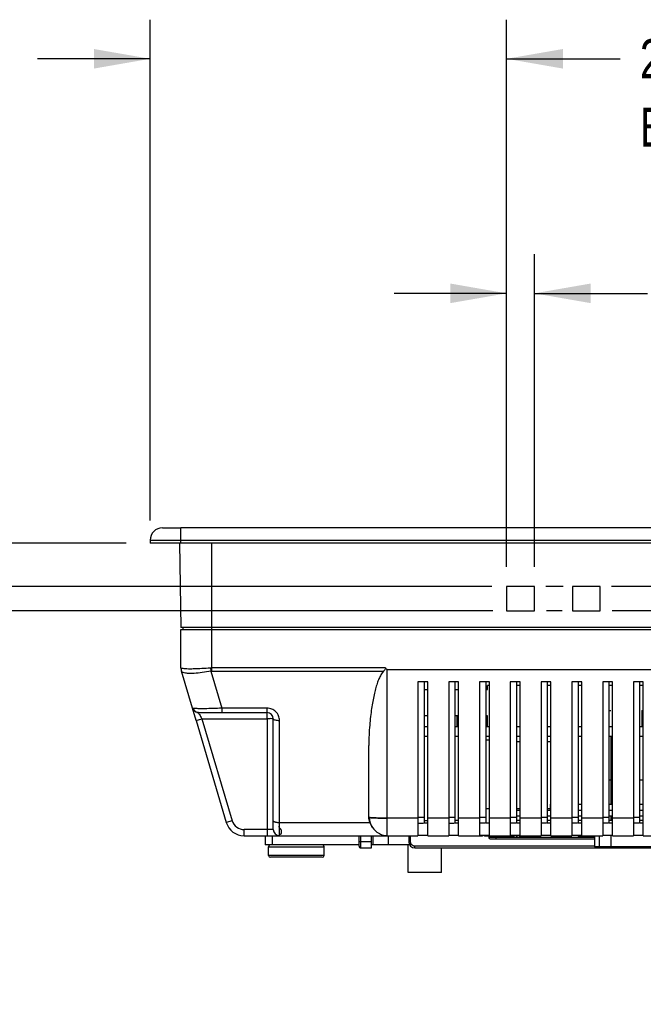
# Model space of a CAD drawing. Header units: inches. Extents: x -137 to 34, y 0 to 22.
# Tile 25 of 37: x 24.76 to 26.75, y 4.88 to 8.03. Entities that reach past the tile are written whole.
import ezdxf

# ---------------------------------------------------------------- set-up
doc = ezdxf.new("R2010")
doc.units = ezdxf.units.IN
doc.header["$LTSCALE"] = 1.87
doc.header["$MEASUREMENT"] = 0
doc.layers.get('0').update_dxf_attribs({"linetype": 'CONTINUOUS'})
doc.layers.add('DIMENSIONS', color=7, linetype='CONTINUOUS')
doc.styles.get("Standard").update_dxf_attribs({"font": 'txt', "width": 0.8})
doc.dimstyles.new('DIMSTYLE_1', dxfattribs={"dimtxt": 0.125, "dimasz": 0.18, "dimexe": 0.18, "dimexo": 0.0625, "dimgap": 0.09, "dimtad": 0, "dimtih": 1, "dimtoh": 1, "dimdec": 1, "dimlfac": 2, "dimzin": 4, "dimdsep": 46, "dimtxsty": 'STANDARD', "dimblk": '_FILLED', "dimblk1": '_FILLED', "dimblk2": '_FILLED', "dimcen": 0.09, "dimadec": 0, "dimazin": 0, "dimtp": 0.1, "dimtm": 0.1, "dimtfac": 1, "dimtdec": 1, "dimtofl": 0, "dimtmove": 0, "dimatfit": 3, "dimldrblk": '_FILLED', "dimfxl": 1, "dimtolj": 1, "dimtzin": 4, "dimarcsym": 0})

# ---------------------------------------------------------------- blocks, each defined once
blk = doc.blocks.new('_FILLED')
at = {"color": 0, "linetype": 'BYBLOCK'}
blk.add_solid([(0, 0), (-1, 0.174), (-1, -0.174)], dxfattribs=at)
blk = doc.blocks.new('*D36')
at = {"layer": 'DIMENSIONS', "color": 2, "linetype": 'CONTINUOUS'}
for p, q in [((25.175, 6.4252), (25.175, 8.027)), ((26.3147, 6.2775), (26.3147, 8.027)), ((25.175, 7.902), (24.815, 7.902)), ((26.3147, 7.902), (26.6781, 7.902))]:
    blk.add_line(p, q, dxfattribs=at)
at = {"layer": 'DIMENSIONS', "color": 2, "linetype": 'CONTINUOUS', "xscale": 0.18, "yscale": 0.18, "zscale": 0.18}
blk.add_blockref('_FILLED', (25.175, 7.902), dxfattribs=at)
at = {"layer": 'DIMENSIONS', "color": 2, "linetype": 'CONTINUOUS', "xscale": 0.18, "yscale": 0.18, "zscale": 0.18, "rotation": 180}
blk.add_blockref('_FILLED', (26.3147, 7.902), dxfattribs=at)
at = {"layer": 'DIMENSIONS', "color": 2, "linetype": 'CONTINUOUS', "width": 0.8}
for s, p in [('2X ', (26.7406, 7.8395)), ('57.9', (27.0406, 7.8395)), ('[', (27.5656, 7.8395)), ('2.28', (27.6656, 7.8395)), (']', (28.0656, 7.8395)), ('BOTH SIDES', (26.7406, 7.6208))]:
    blk.add_text(s, height=0.125, dxfattribs=at).set_placement(p)
blk = doc.blocks.new('*D37')
at = {"layer": 'DIMENSIONS', "color": 2, "linetype": 'CONTINUOUS'}
for p, q in [((26.3147, 6.2775), (26.3147, 7.277)), ((26.4033, 6.2775), (26.4033, 7.277)), ((26.3147, 7.152), (25.9547, 7.152)), ((26.4033, 7.152), (26.7655, 7.152))]:
    blk.add_line(p, q, dxfattribs=at)
at = {"layer": 'DIMENSIONS', "color": 2, "linetype": 'CONTINUOUS', "xscale": 0.18, "yscale": 0.18, "zscale": 0.18}
blk.add_blockref('_FILLED', (26.3147, 7.152), dxfattribs=at)
at = {"layer": 'DIMENSIONS', "color": 2, "linetype": 'CONTINUOUS', "xscale": 0.18, "yscale": 0.18, "zscale": 0.18, "rotation": 180}
blk.add_blockref('_FILLED', (26.4033, 7.152), dxfattribs=at)
at = {"layer": 'DIMENSIONS', "color": 2, "linetype": 'CONTINUOUS', "width": 0.8}
for s, p in [('4X ', (26.828, 7.0895)), ('4.5', (27.128, 7.0895)), ('[', (27.553, 7.0895)), ('0.18', (27.653, 7.0895)), (']', (28.053, 7.0895)), ('BOTH SIDES', (26.828, 6.8708))]:
    blk.add_text(s, height=0.125, dxfattribs=at).set_placement(p)
blk = doc.blocks.new('*D39')
at = {"layer": 'DIMENSIONS', "color": 2, "linetype": 'CONTINUOUS'}
for p, q in [((24.425, 6.215), (24.425, 6.575)), ((26.2675, 6.215), (24.3, 6.215)), ((26.4958, 6.215), (26.44, 6.215)), ((29.8146, 6.215), (26.6497, 6.215)), ((30.0284, 6.215), (29.9778, 6.215)), ((26.2701, 6.1363), (24.3, 6.1363)), ((24.425, 6.1363), (24.425, 5.1989)), ((26.4924, 6.1363), (26.4426, 6.1363)), ((29.8163, 6.1363), (26.6523, 6.1363)), ((30.0284, 6.1363), (29.9828, 6.1363)), ((24.425, 5.1989), (24.3082, 5.1989))]:
    blk.add_line(p, q, dxfattribs=at)
at = {"layer": 'DIMENSIONS', "color": 2, "linetype": 'CONTINUOUS', "xscale": 0.18, "yscale": 0.18, "zscale": 0.18}
for p, rotation in [((24.425, 6.215), 270), ((24.425, 6.1363), 90)]:
    blk.add_blockref('_FILLED', p, dxfattribs=dict(at, rotation=rotation))
at = {"layer": 'DIMENSIONS', "color": 2, "linetype": 'CONTINUOUS', "width": 0.8}
for s, p in [('4.0', (23.2207, 5.1364)), ('[', (23.6457, 5.1364)), ('0.16', (23.7457, 5.1364)), (']', (24.1457, 5.1364)), ('BOTH SIDES', (23.2457, 4.9176))]:
    blk.add_text(s, height=0.125, dxfattribs=at).set_placement(p)
blk = doc.blocks.new('*D40')
at = {"layer": 'DIMENSIONS', "color": 2, "linetype": 'CONTINUOUS'}
for p, q in [((23.675, 6.3528), (23.675, 6.7128)), ((24.3, 6.3528), (23.55, 6.3528)), ((25.0984, 6.3528), (24.55, 6.3528)), ((26.2209, 6.215), (23.55, 6.215)), ((23.675, 6.215), (23.675, 5.8028)), ((23.675, 5.8028), (23.5682, 5.8028))]:
    blk.add_line(p, q, dxfattribs=at)
at = {"layer": 'DIMENSIONS', "color": 2, "linetype": 'CONTINUOUS', "xscale": 0.18, "yscale": 0.18, "zscale": 0.18}
for p, rotation in [((23.675, 6.3528), 270), ((23.675, 6.215), 90)]:
    blk.add_blockref('_FILLED', p, dxfattribs=dict(at, rotation=rotation))
at = {"layer": 'DIMENSIONS', "color": 2, "linetype": 'CONTINUOUS', "width": 0.8}
for s, p in [('7.0', (22.4807, 5.7403)), ('[', (22.9057, 5.7403)), ('0.28', (23.0057, 5.7403)), (']', (23.4057, 5.7403)), ('BOTH SIDES', (22.5057, 5.5216))]:
    blk.add_text(s, height=0.125, dxfattribs=at).set_placement(p)

msp = doc.modelspace()

# ---------------------------------------------------------------- linework, layer by layer
at = {"color": 6, "linetype": 'CONTINUOUS'}
for p, q in [((25.2143, 6.402), (25.2734, 6.402)), ((25.175, 6.3627), (25.175, 6.3528)), ((31.297, 6.3528), (25.175, 6.3528)), ((26.3147, 6.215), (26.3147, 6.1363)), ((26.4033, 6.215), (26.3147, 6.215)), ((26.4033, 6.1363), (26.4033, 6.215)), ((26.5253, 6.215), (26.5253, 6.1363)), ((26.6139, 6.215), (26.5253, 6.215)), ((26.6139, 6.1363), (26.6139, 6.215)), ((26.3147, 6.1363), (26.4033, 6.1363)), ((26.5253, 6.1363), (26.6139, 6.1363)), ((31.1987, 6.0831), (25.2733, 6.0831)), ((25.2734, 6.0772), (31.1986, 6.0772)), ((25.2793, 6.0831), (25.2793, 6.0772)), ((25.275, 5.9438), (25.275, 5.9436)), ((25.9328, 5.4738), (25.9328, 5.9493)), ((25.9329, 5.9493), (30.5391, 5.9493)), ((26.0313, 5.9099), (26.0313, 5.4183)), ((26.0628, 5.9099), (26.0313, 5.9099)), ((26.0509, 5.9099), (26.0509, 5.4583)), ((26.0628, 5.4183), (26.0628, 5.9099)), ((26.1297, 5.9099), (26.1297, 5.4183)), ((26.1612, 5.9099), (26.1297, 5.9099)), ((26.1494, 5.9099), (26.1494, 5.4583)), ((26.1612, 5.4183), (26.1612, 5.9099)), ((26.2281, 5.9099), (26.2281, 5.4183)), ((26.2596, 5.9099), (26.2281, 5.9099)), ((26.2478, 5.9099), (26.2478, 5.4582)), ((26.2534, 5.8857), (26.2534, 5.8975)), ((26.2596, 5.8975), (26.2534, 5.8975)), ((26.2596, 5.4183), (26.2596, 5.9099)), ((26.3265, 5.9099), (26.3265, 5.4183)), ((26.358, 5.9099), (26.3265, 5.9099)), ((26.3462, 5.9099), (26.3462, 5.4582)), ((26.358, 5.8975), (26.3462, 5.8975)), ((26.358, 5.4183), (26.358, 5.9099)), ((26.425, 5.9099), (26.425, 5.4183)), ((26.4565, 5.9099), (26.425, 5.9099)), ((26.4446, 5.9099), (26.4446, 5.4582)), ((26.4565, 5.8975), (26.4446, 5.8975)), ((26.4565, 5.4183), (26.4565, 5.9099)), ((26.5234, 5.9099), (26.5234, 5.4183)), ((26.5549, 5.9099), (26.5234, 5.9099)), ((26.5431, 5.9099), (26.5431, 5.4582)), ((26.5549, 5.8975), (26.5431, 5.8975)), ((26.5549, 5.4183), (26.5549, 5.9099)), ((26.6218, 5.9099), (26.6218, 5.4183)), ((26.6533, 5.9099), (26.6218, 5.9099)), ((26.6415, 5.9099), (26.6415, 5.4582)), ((26.6533, 5.8975), (26.6415, 5.8975)), ((26.6533, 5.4183), (26.6533, 5.9099)), ((26.7202, 5.9099), (26.7202, 5.4183)), ((26.7517, 5.9099), (26.7202, 5.9099)), ((26.7399, 5.9099), (26.7399, 5.4582)), ((26.7517, 5.8975), (26.7399, 5.8975)), ((26.7517, 5.4183), (26.7517, 5.9099)), ((26.0509, 5.8857), (26.0628, 5.8857)), ((26.1494, 5.8857), (26.1612, 5.8857)), ((26.2478, 5.8857), (26.2534, 5.8857)), ((25.3217, 5.7862), (25.31, 5.8256)), ((25.329, 5.8115), (25.3212, 5.813)), ((25.3246, 5.8119), (25.3258, 5.8117)), ((25.3259, 5.8117), (25.3289, 5.8115)), ((25.3289, 5.8115), (25.4044, 5.8115)), ((25.549, 5.7918), (25.549, 5.8113)), ((26.0628, 5.801), (26.0509, 5.801)), ((26.1612, 5.801), (26.1494, 5.801)), ((26.157, 5.7666), (26.157, 5.801)), ((26.2534, 5.801), (26.2478, 5.801)), ((26.2534, 5.7666), (26.2534, 5.801)), ((26.6415, 5.8178), (26.6478, 5.8178)), ((26.747, 5.8178), (26.747, 5.7666)), ((26.747, 5.8178), (26.7517, 5.8178)), ((25.3406, 5.7918), (25.549, 5.7918)), ((26.0509, 5.7666), (26.0628, 5.7666)), ((26.1494, 5.7666), (26.1612, 5.7666)), ((26.2478, 5.7666), (26.2596, 5.7666)), ((26.3462, 5.7666), (26.358, 5.7666)), ((26.4446, 5.7666), (26.4565, 5.7666)), ((26.5431, 5.7666), (26.5549, 5.7666)), ((26.6415, 5.7666), (26.6533, 5.7666)), ((26.7399, 5.7666), (26.7517, 5.7666)), ((26.0628, 5.7351), (26.0509, 5.7351)), ((26.1612, 5.7351), (26.1494, 5.7351)), ((26.2596, 5.7351), (26.2478, 5.7351)), ((26.358, 5.7351), (26.3462, 5.7351)), ((26.4565, 5.7351), (26.4446, 5.7351)), ((26.5549, 5.7351), (26.5431, 5.7351)), ((26.6533, 5.7351), (26.6415, 5.7351)), ((26.7517, 5.7351), (26.7399, 5.7351)), ((25.8738, 5.4768), (25.8738, 5.7064)), ((26.3462, 5.7193), (26.358, 5.7193)), ((26.4446, 5.7193), (26.4565, 5.7193)), ((26.6415, 5.5965), (26.6533, 5.5965)), ((26.7399, 5.5965), (26.7517, 5.5965)), ((26.4536, 5.519), (26.4536, 5.4995)), ((26.4536, 5.519), (26.4565, 5.519)), ((26.5431, 5.519), (26.5549, 5.519)), ((26.6415, 5.519), (26.6533, 5.519)), ((26.7399, 5.519), (26.7517, 5.519)), ((26.2478, 5.5044), (26.2596, 5.5044)), ((26.3462, 5.5044), (26.358, 5.5044)), ((26.3462, 5.4995), (26.358, 5.4995)), ((26.358, 5.4798), (26.3462, 5.4798)), ((26.4446, 5.5044), (26.4536, 5.5044)), ((26.4446, 5.4995), (26.4565, 5.4995)), ((26.4565, 5.4798), (26.4446, 5.4798)), ((26.5431, 5.4995), (26.5549, 5.4995)), ((26.5549, 5.4798), (26.5431, 5.4798)), ((26.6415, 5.4995), (26.6533, 5.4995)), ((26.6533, 5.4798), (26.6415, 5.4798)), ((26.7399, 5.4995), (26.7517, 5.4995)), ((26.7517, 5.4798), (26.7399, 5.4798)), ((25.4372, 5.4656), (25.4183, 5.46)), ((25.5883, 5.46), (25.8767, 5.46)), ((25.8765, 5.4713), (25.875, 5.4713)), ((26.0313, 5.4738), (25.9328, 5.4738)), ((26.3462, 5.467), (26.358, 5.467)), ((26.4446, 5.467), (26.4565, 5.467)), ((26.5431, 5.467), (26.5549, 5.467)), ((26.6415, 5.467), (26.6533, 5.467)), ((26.7399, 5.467), (26.7517, 5.467)), ((25.475, 5.4178), (25.475, 5.4375)), ((25.549, 5.4375), (25.549, 5.4178)), ((25.5687, 5.4375), (25.549, 5.4375)), ((25.549, 5.4178), (26.0313, 5.4178)), ((25.8822, 5.3784), (25.8822, 5.4178)), ((25.8868, 5.4178), (25.8868, 5.3882)), ((26.0628, 5.4183), (26.0313, 5.4183)), ((26.0628, 5.4178), (26.1297, 5.4178)), ((26.1612, 5.4183), (26.1297, 5.4183)), ((26.1612, 5.4178), (26.2281, 5.4178)), ((26.2056, 5.4178), (26.2056, 5.4158)), ((26.2376, 5.4158), (26.2056, 5.4158)), ((26.2064, 5.4178), (26.2064, 5.4158)), ((26.2596, 5.4183), (26.2281, 5.4183)), ((26.2339, 5.4178), (26.2339, 5.4158)), ((26.2376, 5.4178), (26.2376, 5.4158)), ((26.244, 5.4178), (26.244, 5.4158)), ((26.2836, 5.4158), (26.244, 5.4158)), ((26.2481, 5.4178), (26.2481, 5.4158)), ((26.2543, 5.4178), (26.2543, 5.4158)), ((26.2596, 5.4178), (26.3265, 5.4178)), ((26.2732, 5.4178), (26.2732, 5.4158)), ((26.2795, 5.4178), (26.2795, 5.4158)), ((26.2836, 5.4178), (26.2836, 5.4158)), ((26.29, 5.4178), (26.29, 5.4158)), ((26.3386, 5.4158), (26.29, 5.4158)), ((26.3014, 5.4178), (26.3014, 5.4158)), ((26.3143, 5.4178), (26.3143, 5.4158)), ((26.358, 5.4183), (26.3265, 5.4183)), ((26.3275, 5.4178), (26.3275, 5.4158)), ((26.3386, 5.4178), (26.3386, 5.4158)), ((26.345, 5.4178), (26.345, 5.4158)), ((26.3487, 5.4158), (26.345, 5.4158)), ((26.3487, 5.4178), (26.3487, 5.4158)), ((26.3552, 5.4178), (26.3552, 5.4158)), ((26.3947, 5.4158), (26.3552, 5.4158)), ((26.3577, 5.4178), (26.425, 5.4178)), ((26.3592, 5.4178), (26.3592, 5.4158)), ((26.3654, 5.4178), (26.3654, 5.4158)), ((26.3843, 5.4178), (26.3843, 5.4158)), ((26.3906, 5.4178), (26.3906, 5.4158)), ((26.3947, 5.4178), (26.3947, 5.4158)), ((26.399, 5.4178), (26.399, 5.4158)), ((26.4209, 5.4158), (26.399, 5.4158)), ((26.408, 5.4178), (26.408, 5.4158)), ((26.4118, 5.4178), (26.4118, 5.4158)), ((26.4209, 5.4178), (26.4209, 5.4158)), ((26.4565, 5.4183), (26.425, 5.4183)), ((26.4565, 5.4178), (26.5234, 5.4178)), ((26.4588, 5.4178), (26.4588, 5.4158)), ((26.4908, 5.4158), (26.4588, 5.4158)), ((26.4596, 5.4178), (26.4596, 5.4158)), ((26.4871, 5.4178), (26.4871, 5.4158)), ((26.4908, 5.4178), (26.4908, 5.4158)), ((26.4999, 5.4178), (26.4999, 5.4158)), ((26.5037, 5.4158), (26.4999, 5.4158)), ((26.5037, 5.4178), (26.5037, 5.4158)), ((26.5549, 5.4183), (26.5234, 5.4183)), ((26.5432, 5.4178), (26.5432, 5.4158)), ((26.5667, 5.4158), (26.5432, 5.4158)), ((26.5549, 5.4178), (26.6218, 5.4178)), ((26.5667, 5.4178), (26.5667, 5.4158)), ((26.5752, 5.4178), (26.5752, 5.4158)), ((26.5965, 5.4158), (26.5752, 5.4158)), ((26.5962, 5.4178), (26.5962, 5.3819)), ((26.6533, 5.4183), (26.6218, 5.4183)), ((26.6533, 5.4178), (26.7202, 5.4178)), ((26.7517, 5.4183), (26.7202, 5.4183)), ((26.7517, 5.4178), (26.8187, 5.4178)), ((25.8429, 5.3882), (25.5423, 5.3882)), ((25.8488, 5.3981), (25.8429, 5.3981)), ((25.8488, 5.3784), (25.8488, 5.3981)), ((26.0048, 5.3882), (25.8822, 5.3882)), ((26.0003, 5.2997), (26.0003, 5.3882)), ((26.0076, 5.3981), (26.0017, 5.3981)), ((26.0214, 5.3784), (26.0214, 5.3843)), ((25.5538, 5.3548), (25.5538, 5.3823)), ((25.7309, 5.3548), (25.7309, 5.3823)), ((26.0214, 5.3784), (27.9407, 5.3784)), ((26.1066, 5.2997), (26.1066, 5.3784)), ((26.9176, 5.3819), (26.5962, 5.3819)), ((25.725, 5.3489), (25.5597, 5.3489)), ((26.1066, 5.2997), (26.0003, 5.2997))]:
    msp.add_line(p, q, dxfattribs=at)
at = {"color": 9, "linetype": 'CONTINUOUS'}
for p, q in [((25.2734, 6.3528), (25.2734, 6.402)), ((31.1986, 6.402), (25.2734, 6.402)), ((25.175, 6.3627), (31.297, 6.3627)), ((25.2686, 6.3528), (25.2733, 6.0831)), ((25.3718, 5.9438), (25.3718, 6.3528)), ((25.2734, 5.955), (25.2734, 6.0772)), ((25.927, 5.955), (25.3718, 5.955)), ((25.31, 5.8256), (25.275, 5.9436)), ((25.3694, 5.9436), (25.4044, 5.8256)), ((25.3718, 5.9438), (25.9205, 5.9438)), ((25.4044, 5.8256), (25.4044, 5.8115)), ((25.5489, 5.8256), (25.4044, 5.8256)), ((25.549, 5.8115), (25.549, 5.8256)), ((25.4044, 5.8115), (25.549, 5.8115)), ((25.3217, 5.7862), (25.3406, 5.7918)), ((25.3217, 5.7862), (25.4183, 5.46)), ((25.3406, 5.7918), (25.4372, 5.4656)), ((25.549, 5.7918), (25.549, 5.4375)), ((25.5687, 5.4375), (25.5687, 5.7918)), ((25.5883, 5.4178), (25.5883, 5.7862)), ((26.6491, 5.519), (26.6491, 5.7351)), ((26.2478, 5.7238), (26.2596, 5.7238)), ((26.6491, 5.467), (26.6491, 5.4798)), ((25.9328, 5.418), (25.9328, 5.4737)), ((26.0509, 5.4758), (26.0313, 5.4758)), ((26.1297, 5.474), (26.0628, 5.474)), ((26.1494, 5.4758), (26.1297, 5.4758)), ((26.2281, 5.474), (26.1612, 5.474)), ((26.2478, 5.4758), (26.2281, 5.4758)), ((26.3265, 5.474), (26.2596, 5.474)), ((26.3462, 5.4758), (26.3265, 5.4758)), ((26.425, 5.474), (26.358, 5.474)), ((26.4446, 5.4758), (26.425, 5.4758)), ((26.5234, 5.474), (26.4565, 5.474)), ((26.5431, 5.4758), (26.5234, 5.4758)), ((26.6218, 5.474), (26.5549, 5.474)), ((26.6415, 5.4758), (26.6218, 5.4758)), ((26.7202, 5.474), (26.6533, 5.474)), ((26.7399, 5.4758), (26.7202, 5.4758)), ((25.549, 5.4375), (25.475, 5.4375)), ((25.475, 5.4178), (25.549, 5.4178)), ((25.5423, 5.4178), (25.5423, 5.3882)), ((25.5659, 5.3882), (25.5659, 5.4178)), ((25.8429, 5.3843), (25.8429, 5.4178)), ((25.8488, 5.3981), (25.8488, 5.4178)), ((25.936, 5.4178), (25.936, 5.3882)), ((26.0017, 5.4178), (26.0017, 5.3981)), ((26.0076, 5.3981), (26.0076, 5.4178)), ((26.2576, 5.4158), (26.2576, 5.4119)), ((26.2813, 5.4079), (26.2813, 5.4158)), ((26.5968, 5.3819), (26.5968, 5.4178)), ((26.6103, 5.4178), (26.6103, 5.3819)), ((26.6491, 5.3819), (26.6491, 5.4178)), ((25.8822, 5.3981), (25.8488, 5.3981)), ((26.5962, 5.3843), (26.0214, 5.3843)), ((26.5962, 5.4119), (26.2576, 5.4119)), ((26.2616, 5.4079), (26.5962, 5.4079)), ((25.5538, 5.3823), (25.7309, 5.3823)), ((25.7309, 5.3548), (25.5538, 5.3548)), ((25.8488, 5.3784), (25.8822, 5.3784))]:
    msp.add_line(p, q, dxfattribs=at)
msp.add_lwpolyline([(25.2735, 5.9548), (25.2734, 5.9549), (25.2734, 5.9549), (25.2734, 5.955)], dxfattribs=at)
at = {"color": 6, "linetype": 'CONTINUOUS'}
msp.add_lwpolyline([(25.3212, 5.813), (25.3142, 5.818), (25.31, 5.8256)], dxfattribs=at)
for centre, radius, start, end in [((25.2143, 6.3627), 0.0394, 90, 180), ((25.3128, 5.955), 0.0394, 180.0165, 196.4878), ((25.3309, 5.8338), 0.0219, 201.5055, 259.924), ((25.5488, 5.7916), 0.0197, 0.5107, 89.4893), ((25.475, 5.4768), 0.0591, 196.5044, 270), ((25.725, 5.3823), 0.00591, 59.5581, 65.5055), ((25.8488, 5.3843), 0.0059, 179.9562, 270.0431), ((26.0214, 5.3981), 0.0197, 180, 270), ((25.5597, 5.3548), 0.00591, 180, 270), ((25.725, 5.3548), 0.00591, 270, 360)]:
    msp.add_arc(centre, radius, start, end, dxfattribs=at)
at = {"color": 7, "linetype": 'CONTINUOUS'}
msp.add_arc((25.3309, 5.8338), 0.0219, 259.924, 264.9863, dxfattribs=at)
at = {"color": 9, "linetype": 'CONTINUOUS'}
for centre, radius, start, end in [((25.5883, 5.4375), 0.0197, 180, 270), ((25.5597, 5.3823), 0.00591, 120.4418, 180), ((25.725, 5.3823), 0.00591, 0, 59.5581), ((26.2616, 5.4119), 0.00394, 180, 270)]:
    msp.add_arc(centre, radius, start, end, dxfattribs=at)
for points, knots in [([(25.2735, 5.9548), (25.2745, 5.9531), (25.2824, 5.9529), (25.2944, 5.9515), (25.306, 5.9517), (25.3128, 5.9519)], [0, 0, 0, 0, 0.147361, 0.491076, 1, 1, 1, 1]), ([(25.2735, 5.9548), (25.2735, 5.9535), (25.2736, 5.951), (25.2741, 5.9473), (25.2747, 5.9448), (25.2751, 5.9436)], [0, 0, 0, 0, 0.333441, 0.666727, 1, 1, 1, 1]), ([(25.3139, 5.9519), (25.3227, 5.9522), (25.3405, 5.9528), (25.3585, 5.9541), (25.3678, 5.9548)], [0, 0, 0, 0, 0.479188, 1, 1, 1, 1]), ([(25.3678, 5.9548), (25.3683, 5.9548), (25.3696, 5.9549), (25.3709, 5.9549), (25.3718, 5.955)], [0, 0, 0, 0, 0.34447, 1, 1, 1, 1]), ([(25.3678, 5.9548), (25.368, 5.9535), (25.3683, 5.951), (25.3689, 5.9473), (25.3692, 5.9449), (25.3694, 5.9436)], [0, 0, 0, 0, 0.337359, 0.671706, 1, 1, 1, 1]), ([(25.3694, 5.9436), (25.36, 5.9419), (25.342, 5.939), (25.317, 5.9365), (25.2965, 5.9364), (25.2831, 5.9378), (25.2758, 5.9414), (25.2751, 5.9436)], [0, 0, 0, 0, 0.297232, 0.565953, 0.783561, 0.925425, 1, 1, 1, 1]), ([(25.3694, 5.9436), (25.3699, 5.9437), (25.3707, 5.9438), (25.3715, 5.9437), (25.3718, 5.9437)], [0, 0, 0, 0, 0.662084, 1, 1, 1, 1]), ([(25.4044, 5.8256), (25.3946, 5.8251), (25.3761, 5.8242), (25.3511, 5.8238), (25.3299, 5.823), (25.3189, 5.8248), (25.3105, 5.824), (25.31, 5.8256)], [0, 0, 0, 0, 0.309672, 0.586175, 0.806297, 0.946177, 1, 1, 1, 1]), ([(25.3324, 5.8054), (25.3338, 5.8033), (25.3364, 5.7987), (25.3391, 5.7942), (25.3406, 5.7918)], [0, 0, 0, 0, 0.468898, 1, 1, 1, 1]), ([(25.5883, 5.7862), (25.5883, 5.7912), (25.5863, 5.8016), (25.5776, 5.8147), (25.5688, 5.8206), (25.564, 5.8226)], [0, 0, 0, 0, 0.327727, 0.66461, 1, 1, 1, 1]), ([(25.5687, 5.7918), (25.5687, 5.7909), (25.5707, 5.7889), (25.575, 5.7876), (25.5811, 5.7864), (25.5858, 5.7862), (25.5883, 5.7862)], [0, 0, 0, 0, 0.123022, 0.340467, 0.644636, 1, 1, 1, 1]), ([(25.5687, 5.4656), (25.5687, 5.4646), (25.5705, 5.4631), (25.5731, 5.462), (25.5762, 5.4612), (25.5799, 5.4605), (25.584, 5.4601), (25.5869, 5.46), (25.5883, 5.46)], [0, 0, 0, 0, 0.146302, 0.267313, 0.419618, 0.597745, 0.794137, 1, 1, 1, 1])]:
    msp.add_open_spline(points, degree=3, knots=knots, dxfattribs=at)
for points in [[(25.3128, 5.9519), (25.3132, 5.9519), (25.3136, 5.9519), (25.3139, 5.9519)], [(25.564, 5.8226), (25.5592, 5.8246), (25.554, 5.8256), (25.5489, 5.8256)], [(25.329, 5.8113), (25.3294, 5.811), (25.3296, 5.8104), (25.3299, 5.8098)], [(25.3299, 5.8098), (25.3305, 5.8082), (25.3315, 5.8068), (25.3324, 5.8054)], [(25.4372, 5.4656), (25.442, 5.4495), (25.4581, 5.4375), (25.475, 5.4375)]]:
    msp.add_open_spline(points, degree=3, dxfattribs=at)
at = {"color": 6, "linetype": 'CONTINUOUS'}
for points, knots in [([(25.927, 5.955), (25.9271, 5.9535), (25.9268, 5.9503), (25.9244, 5.9463), (25.9219, 5.9445), (25.9206, 5.9438)], [0, 0, 0, 0, 0.336139, 0.669899, 1, 1, 1, 1]), ([(25.927, 5.955), (25.9273, 5.954), (25.9281, 5.9522), (25.9302, 5.9502), (25.932, 5.9495), (25.9329, 5.9493)], [0, 0, 0, 0, 0.353999, 0.675609, 1, 1, 1, 1]), ([(25.9205, 5.9438), (25.9177, 5.9403), (25.9125, 5.9324), (25.9058, 5.9192), (25.9002, 5.9039), (25.8952, 5.8867), (25.8906, 5.8677), (25.8864, 5.8467), (25.8826, 5.8236), (25.8793, 5.7981), (25.8766, 5.7701), (25.8746, 5.7393), (25.874, 5.7177), (25.8739, 5.7064)], [0, 0, 0, 0, 0.054985, 0.114943, 0.181308, 0.254349, 0.334023, 0.421099, 0.516576, 0.621193, 0.735796, 0.861632, 1, 1, 1, 1]), ([(25.5687, 5.7918), (25.5687, 5.7901), (25.5621, 5.7928), (25.557, 5.7914), (25.5517, 5.7918), (25.549, 5.7918)], [0, 0, 0, 0, 0.25428, 0.590888, 1, 1, 1, 1]), ([(25.5883, 5.4179), (25.5889, 5.418), (25.587, 5.4199), (25.5888, 5.4215), (25.5905, 5.4222), (25.592, 5.423), (25.5935, 5.4239), (25.5945, 5.4252), (25.5948, 5.4269), (25.5948, 5.4286), (25.5947, 5.4305), (25.5945, 5.4325), (25.5948, 5.4344), (25.5944, 5.4363), (25.5933, 5.438), (25.5918, 5.4395), (25.5902, 5.4411), (25.5888, 5.4427), (25.5879, 5.4445), (25.5877, 5.4465), (25.5879, 5.4486), (25.5882, 5.451), (25.5885, 5.4537), (25.5887, 5.4567), (25.5885, 5.4589), (25.5883, 5.4601)], [0, 0, 0, 0, 0.034846, 0.082292, 0.116248, 0.15453, 0.19103, 0.222804, 0.255553, 0.292902, 0.333858, 0.375575, 0.415395, 0.453689, 0.494791, 0.540464, 0.587877, 0.633285, 0.674535, 0.714441, 0.758099, 0.807502, 0.863327, 0.926698, 1, 1, 1, 1]), ([(26.0379, 5.4581), (26.0401, 5.4582), (26.0444, 5.4579), (26.0488, 5.4584), (26.0509, 5.4584)], [0, 0, 0, 0, 0.501709, 1, 1, 1, 1]), ([(26.0509, 5.4664), (26.0535, 5.4665), (26.0573, 5.4664), (26.0613, 5.4664), (26.0628, 5.4664)], [0, 0, 0, 0, 0.624417, 1, 1, 1, 1]), ([(26.1363, 5.4581), (26.1385, 5.4582), (26.1428, 5.4579), (26.1472, 5.4584), (26.1494, 5.4584)], [0, 0, 0, 0, 0.501709, 1, 1, 1, 1]), ([(26.0079, 5.3956), (26.0078, 5.3961), (26.0076, 5.3969), (26.0077, 5.3978), (26.0078, 5.398)], [0, 0, 0, 0, 0.670549, 1, 1, 1, 1])]:
    msp.add_open_spline(points, degree=3, knots=knots, dxfattribs=at)
at = {"color": 7, "linetype": 'CONTINUOUS'}
for points in [[(25.3252, 5.8118), (25.325, 5.8119), (25.3248, 5.8119), (25.3247, 5.8119)], [(25.3255, 5.8118), (25.3254, 5.8118), (25.3253, 5.8118), (25.3252, 5.8118)], [(25.3259, 5.8117), (25.3257, 5.8117), (25.3256, 5.8118), (25.3255, 5.8118)], [(25.8739, 5.4768), (25.8745, 5.4766), (25.875, 5.4765), (25.8756, 5.4763)], [(25.8771, 5.4603), (25.8752, 5.4656), (25.8741, 5.4712), (25.8739, 5.4768)], [(25.8756, 5.4768), (25.8756, 5.4708), (25.8766, 5.4648), (25.8785, 5.4591)], [(25.8865, 5.4432), (25.8825, 5.4484), (25.8793, 5.4542), (25.8771, 5.4603)], [(25.8785, 5.4591), (25.8803, 5.4534), (25.883, 5.448), (25.8865, 5.4432)], [(25.8872, 5.475), (25.8869, 5.475), (25.8867, 5.475), (25.8865, 5.475)], [(25.9004, 5.4743), (25.896, 5.4745), (25.8916, 5.4748), (25.8872, 5.475)], [(25.9165, 5.4739), (25.9111, 5.474), (25.9057, 5.474), (25.9004, 5.4743)], [(25.9031, 5.4742), (25.9075, 5.4741), (25.9119, 5.474), (25.9163, 5.4739)], [(25.9163, 5.4739), (25.921, 5.4738), (25.9257, 5.4737), (25.9305, 5.4737)], [(25.9305, 5.4737), (25.9258, 5.4737), (25.9211, 5.4738), (25.9165, 5.4739)], [(25.9305, 5.4737), (25.9312, 5.4737), (25.932, 5.4737), (25.9328, 5.4737)], [(25.9328, 5.4737), (25.932, 5.4737), (25.9312, 5.4737), (25.9305, 5.4737)], [(25.9328, 5.4179), (25.9323, 5.4179), (25.9317, 5.418), (25.9312, 5.418)], [(25.9312, 5.418), (25.9317, 5.418), (25.9323, 5.418), (25.9328, 5.418)]]:
    msp.add_open_spline(points, degree=3, dxfattribs=at)
for points, knots in [([(25.329, 5.8115), (25.3282, 5.8115), (25.3271, 5.8115), (25.3261, 5.8117), (25.3259, 5.8117)], [0, 0, 0, 0, 0.762835, 1, 1, 1, 1]), ([(25.8865, 5.475), (25.8838, 5.4752), (25.8801, 5.4754), (25.8765, 5.4764), (25.8756, 5.4768)], [0, 0, 0, 0, 0.72009, 1, 1, 1, 1]), ([(25.8756, 5.4763), (25.8761, 5.4762), (25.8795, 5.4754), (25.883, 5.4752), (25.8859, 5.4751)], [0, 0, 0, 0, 0.144558, 1, 1, 1, 1]), ([(25.8859, 5.4751), (25.8905, 5.4749), (25.8962, 5.4745), (25.902, 5.4743), (25.9031, 5.4742)], [0, 0, 0, 0, 0.797302, 1, 1, 1, 1]), ([(25.8865, 5.4432), (25.8866, 5.4429), (25.8904, 5.4376), (25.8994, 5.4286), (25.915, 5.4203), (25.9261, 5.4182), (25.9312, 5.418)], [0, 0, 0, 0, 0.016598, 0.369224, 0.712433, 1, 1, 1, 1])]:
    msp.add_open_spline(points, degree=3, knots=knots, dxfattribs=at)
at = {"color": 6, "linetype": 'CONTINUOUS'}
for points in [[(26.0313, 5.4578), (26.0335, 5.4578), (26.0357, 5.4581), (26.0379, 5.4581)], [(26.0509, 5.4584), (26.0523, 5.4584), (26.0535, 5.4589), (26.0548, 5.4591)], [(26.0548, 5.4591), (26.0561, 5.4593), (26.0575, 5.4592), (26.0588, 5.4591)], [(26.0588, 5.4591), (26.0601, 5.4591), (26.0614, 5.4591), (26.0628, 5.4591)], [(26.1297, 5.4578), (26.1319, 5.4578), (26.1341, 5.4581), (26.1363, 5.4581)], [(26.1522, 5.4665), (26.1513, 5.4665), (26.1503, 5.4665), (26.1494, 5.4665)], [(26.1494, 5.4584), (26.1507, 5.4584), (26.152, 5.4589), (26.1533, 5.4591)], [(26.1612, 5.4664), (26.1582, 5.4665), (26.1552, 5.4665), (26.1522, 5.4665)], [(26.1533, 5.4591), (26.1546, 5.4593), (26.1559, 5.4592), (26.1572, 5.4591)], [(26.1572, 5.4591), (26.1585, 5.4591), (26.1598, 5.4591), (26.1612, 5.4591)], [(26.2348, 5.4578), (26.2326, 5.4578), (26.2303, 5.4578), (26.2281, 5.4578)], [(26.2414, 5.458), (26.2392, 5.4579), (26.237, 5.4579), (26.2348, 5.4578)], [(26.2478, 5.4584), (26.2456, 5.4584), (26.2435, 5.4581), (26.2414, 5.458)], [(26.2478, 5.4584), (26.2491, 5.4584), (26.2504, 5.4587), (26.2517, 5.4587)], [(26.2517, 5.4587), (26.253, 5.4588), (26.2543, 5.4587), (26.2556, 5.4587)], [(26.2556, 5.4587), (26.2569, 5.4588), (26.2583, 5.4591), (26.2596, 5.4591)], [(26.3332, 5.4578), (26.331, 5.4578), (26.3288, 5.4578), (26.3265, 5.4578)], [(26.3398, 5.458), (26.3376, 5.4579), (26.3354, 5.4579), (26.3332, 5.4578)], [(26.3462, 5.4584), (26.3441, 5.4584), (26.3419, 5.4581), (26.3398, 5.458)], [(26.3462, 5.4584), (26.3475, 5.4584), (26.3488, 5.4587), (26.3501, 5.4587)], [(26.3501, 5.4587), (26.3514, 5.4588), (26.3527, 5.4587), (26.354, 5.4587)], [(26.354, 5.4587), (26.3554, 5.4588), (26.3567, 5.4591), (26.358, 5.4591)], [(26.4316, 5.4578), (26.4294, 5.4578), (26.4272, 5.4578), (26.425, 5.4578)], [(26.4382, 5.458), (26.436, 5.4579), (26.4338, 5.4579), (26.4316, 5.4578)], [(26.4446, 5.4584), (26.4425, 5.4584), (26.4403, 5.4581), (26.4382, 5.458)], [(26.4446, 5.4584), (26.4459, 5.4584), (26.4472, 5.4587), (26.4485, 5.4587)], [(26.4485, 5.4587), (26.4498, 5.4588), (26.4512, 5.4587), (26.4525, 5.4587)], [(26.4525, 5.4587), (26.4538, 5.4588), (26.4551, 5.4591), (26.4565, 5.4591)], [(26.5301, 5.4578), (26.5278, 5.4578), (26.5256, 5.4578), (26.5234, 5.4578)], [(26.5366, 5.458), (26.5344, 5.4579), (26.5323, 5.4579), (26.5301, 5.4578)], [(26.5431, 5.4584), (26.5409, 5.4584), (26.5388, 5.4581), (26.5366, 5.458)], [(26.5431, 5.4584), (26.5444, 5.4584), (26.5457, 5.4587), (26.547, 5.4587)], [(26.547, 5.4587), (26.5483, 5.4588), (26.5496, 5.4587), (26.5509, 5.4587)], [(26.5509, 5.4587), (26.5522, 5.4588), (26.5535, 5.4591), (26.5549, 5.4591)], [(26.6285, 5.4578), (26.6263, 5.4578), (26.624, 5.4578), (26.6218, 5.4578)], [(26.6351, 5.458), (26.6329, 5.4579), (26.6307, 5.4579), (26.6285, 5.4578)], [(26.6415, 5.4584), (26.6393, 5.4584), (26.6372, 5.4581), (26.6351, 5.458)], [(26.6415, 5.4584), (26.6428, 5.4584), (26.6441, 5.4587), (26.6454, 5.4587)], [(26.6454, 5.4587), (26.6467, 5.4588), (26.648, 5.4587), (26.6493, 5.4587)], [(26.6493, 5.4587), (26.6506, 5.4588), (26.652, 5.4591), (26.6533, 5.4591)], [(26.7269, 5.4578), (26.7247, 5.4578), (26.7225, 5.4578), (26.7202, 5.4578)], [(26.7335, 5.458), (26.7313, 5.4579), (26.7291, 5.4579), (26.7269, 5.4578)], [(26.7399, 5.4584), (26.7378, 5.4584), (26.7356, 5.4581), (26.7335, 5.458)], [(26.7399, 5.4584), (26.7412, 5.4584), (26.7425, 5.4587), (26.7438, 5.4587)], [(26.7438, 5.4587), (26.7451, 5.4588), (26.7464, 5.4587), (26.7477, 5.4587)], [(26.7477, 5.4587), (26.7491, 5.4588), (26.7504, 5.4591), (26.7517, 5.4591)], [(26.0105, 5.3899), (26.0092, 5.3916), (26.0083, 5.3936), (26.0079, 5.3956)], [(26.0154, 5.3858), (26.0135, 5.3868), (26.0118, 5.3882), (26.0105, 5.3899)], [(26.0214, 5.3843), (26.0194, 5.3843), (26.0173, 5.3848), (26.0154, 5.3858)]]:
    msp.add_open_spline(points, degree=3, dxfattribs=at)

# ---------------------------------------------------------------- dimensions: what is measured, and where the dimension line sits
at = {"layer": 'DIMENSIONS', "color": 2, "linetype": 'CONTINUOUS'}
for base, p1, p2, angle, text, picture, middle in [((25.175, 7.902), (26.3147, 6.2775), (25.175, 6.4252), 180, '2X <>\\PBOTH SIDES', '*D36', (27.4531, 7.7926)), ((23.675, 6.215), (25.0984, 6.3528), (26.2209, 6.215), 270, '<>\\PBOTH SIDES', '*D40', (22.9932, 5.6935)), ((24.425, 6.215), (30.0284, 6.1363), (30.0284, 6.215), 90, '<>\\PBOTH SIDES', '*D39', (23.7332, 5.0895))]:
    dim = msp.add_linear_dim(base=base, p1=p1, p2=p2, angle=angle, text=text, dimstyle='DIMSTYLE_1', dxfattribs=at)
    dim.commit()
    dim.dimension.update_dxf_attribs({"geometry": picture, "text_midpoint": middle, "dimtype": 160})
dim = msp.add_linear_dim(base=(26.4033, 7.152), p1=(26.3147, 6.2775), p2=(26.4033, 6.2775), text='4X <>\\PBOTH SIDES', dimstyle='DIMSTYLE_1', dxfattribs=at)
dim.commit()
dim.dimension.update_dxf_attribs({"geometry": '*D37', "text_midpoint": (27.4905, 7.0426), "dimtype": 160})

doc.saveas('drawing.dxf')
